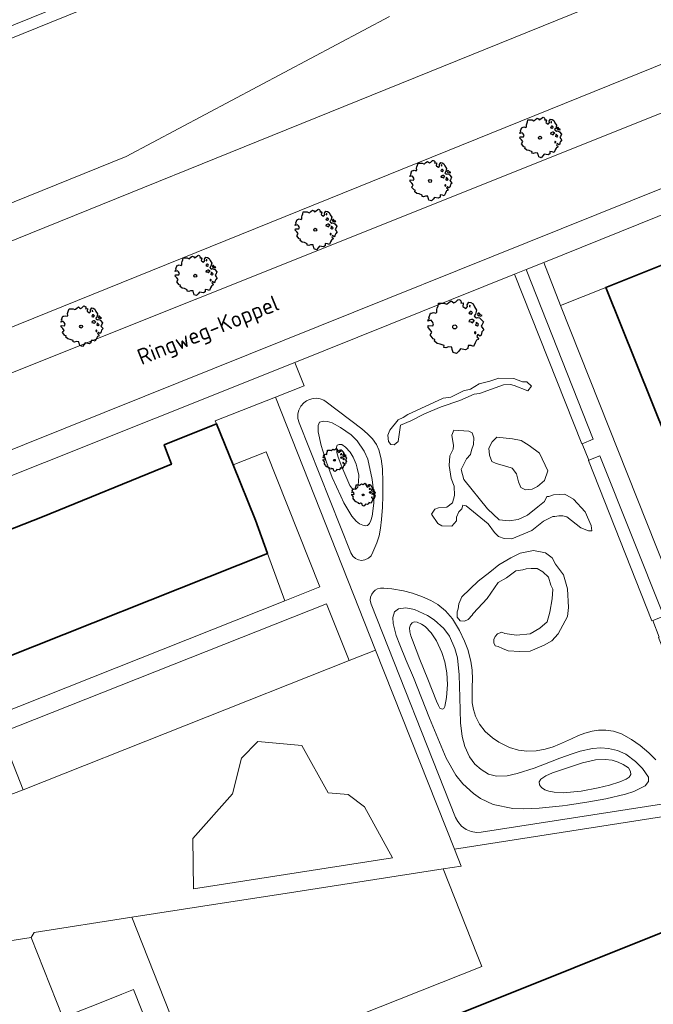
# Model space of a CAD drawing. Header units: metres. Extents: x 152391 to 157968, y 462336 to 467280.
# Tile 158 of 256: x 154942 to 154995, y 464208 to 464290. Entities that reach past the tile are written whole.
import ezdxf
from ezdxf.enums import TextEntityAlignment as Align

# ---------------------------------------------------------------- set-up
doc = ezdxf.new("R2010")
doc.units = ezdxf.units.M
doc.header["$LTSCALE"] = 0.75
doc.layers.get('0').update_dxf_attribs({"lineweight": 25})
for name, color, linetype, lineweight in [('B-GV-GR-BOOM-S', 252, 'Continuous', 25), ('B-WE-GR-BEPLANTING_CULTUUR_HEESTERS-GV', 251, 'Continuous', 18), ('B-WE-GR-BEPLANTING_CULTUUR_VASTE PLANTENVAK-GV', 251, 'Continuous', 18), ('B-WE-GR-GROENVOORZIENING-GV', 251, 'Continuous', 18), ('B-WE-GR-HAAG-GV', 251, 'Continuous', 13), ('B-WE-OG-BEBOUWING-GV', 6, 'Continuous', 35), ('B-WE-OG-TERREIN_CULTUURSCHEIDING-GV', 251, 'Continuous', 18), ('B-WE-OG-TERREIN_ONBEGROEID-GV', 251, 'Continuous', 18), ('B-WE-OG-TOPOGRAFIE-T18', 1, 'Continuous', 18), ('B-WE-VH-VERHARDING_ASFALT-GV', 251, 'Continuous', 18), ('B-WE-VH-VERHARDING_BETONSTRAATSTEEN-GV', 251, 'Continuous', 18), ('B-WE-VH-VERHARDING_TEGEL-GV', 251, 'Continuous', 18)]:
    doc.layers.add(name, color=color, linetype=linetype, lineweight=lineweight)
doc.styles.add('NLCS-ISO-M750-T18', font='NLCS-ISO.ttf', dxfattribs={"height": 1.35})

# ---------------------------------------------------------------- blocks, each defined once
blk = doc.blocks.new('SGR-BOOM_0_10')
at = {"linetype": 'Continuous'}
for p, q in [((-0.591, 0.751), (-0.572, 0.843)), ((-0.572, 0.843), (-0.375, 0.843)), ((-0.375, 0.843), (-0.29, 0.806)), ((-0.264, 0.815), (-0.205, 0.871)), ((-0.205, 0.871), (-0.127, 0.926)), ((-0.127, 0.926), (-0.075, 0.889)), ((-0.075, 0.889), (-0.035, 0.852)), ((-0.035, 0.852), (0.037, 0.889)), ((0.037, 0.889), (0.115, 0.963)), ((0.115, 0.963), (0.148, 0.973)), ((0.148, 0.973), (0.187, 0.954)), ((0.187, 0.954), (0.22, 0.926)), ((0.226, 0.862), (0.213, 0.843)), ((0.213, 0.843), (0.298, 0.852)), ((0.22, 0.926), (0.226, 0.862)), ((0.305, 0.834), (0.285, 0.723)), ((0.298, 0.852), (0.305, 0.834)), ((0.442, 0.788), (0.501, 0.88)), ((0.501, 0.88), (0.573, 0.862)), ((0.573, 0.862), (0.652, 0.815)), ((-0.958, 0.206), (-0.932, 0.27)), ((-0.84, 0.233), (-0.958, 0.206)), ((-0.945, -0.016), (-0.938, 0.049)), ((-0.938, 0.049), (-0.781, 0.039)), ((-0.932, 0.27), (-0.899, 0.298)), ((-0.918, 0.326), (-0.86, 0.492)), ((-0.899, 0.298), (-0.918, 0.326)), ((-0.86, 0.492), (-0.82, 0.483)), ((-0.801, 0.187), (-0.84, 0.233)), ((-0.82, 0.483), (-0.755, 0.511)), ((-0.748, 0.104), (-0.801, 0.187)), ((-0.781, 0.039), (-0.748, 0.104)), ((-0.755, 0.511), (-0.663, 0.483)), ((-0.663, 0.483), (-0.631, 0.52)), ((-0.637, 0.612), (-0.624, 0.668)), ((-0.631, 0.52), (-0.637, 0.612)), ((-0.624, 0.668), (-0.591, 0.751)), ((-0.29, 0.806), (-0.264, 0.815)), ((0.285, 0.723), (0.318, 0.695)), ((0.318, 0.695), (0.39, 0.649)), ((0.39, 0.649), (0.423, 0.677)), ((0.423, 0.677), (0.449, 0.723)), ((0.449, 0.723), (0.442, 0.788)), ((0.527, 0.511), (0.501, 0.492)), ((0.501, 0.492), (0.521, 0.464)), ((0.521, 0.233), (0.501, 0.187)), ((0.501, 0.187), (0.58, 0.178)), ((0.547, 0.769), (0.521, 0.751)), ((0.521, 0.751), (0.534, 0.705)), ((0.521, 0.464), (0.553, 0.474)), ((0.593, 0.261), (0.521, 0.233)), ((0.547, 0.547), (0.527, 0.511)), ((0.534, 0.705), (0.54, 0.695)), ((0.54, 0.714), (0.547, 0.769)), ((0.58, 0.547), (0.547, 0.547)), ((0.553, 0.474), (0.58, 0.437)), ((0.606, 0.529), (0.58, 0.547)), ((0.58, 0.437), (0.606, 0.474)), ((0.58, 0.178), (0.625, 0.141)), ((0.625, 0.261), (0.593, 0.261)), ((0.632, 0.492), (0.606, 0.529)), ((0.606, 0.474), (0.632, 0.492)), ((0.684, 0.224), (0.625, 0.261)), ((0.625, 0.141), (0.678, 0.206)), ((0.652, 0.815), (0.704, 0.714)), ((0.678, 0.206), (0.697, 0.233)), ((0.743, 0.446), (0.691, 0.39)), ((0.691, 0.39), (0.717, 0.353)), ((0.704, 0.714), (0.776, 0.594)), ((0.717, 0.353), (0.776, 0.316)), ((0.756, 0.104), (0.737, 0.058)), ((0.806, 0.027), (0.737, 0.058)), ((0.776, 0.594), (0.743, 0.446)), ((0.763, 0.169), (0.756, 0.132)), ((0.756, 0.132), (0.756, 0.104)), ((0.802, 0.132), (0.763, 0.169)), ((0.776, 0.316), (0.809, 0.335)), ((0.828, 0.113), (0.802, 0.132)), ((0.806, 0.027), (0.848, 0.076)), ((0.828, 0.483), (0.809, 0.455)), ((0.809, 0.455), (0.822, 0.418)), ((0.809, 0.335), (0.881, 0.316)), ((0.822, 0.418), (0.861, 0.39)), ((0.867, 0.483), (0.828, 0.483)), ((0.848, 0.076), (0.828, 0.113)), ((0.861, 0.409), (0.92, 0.381)), ((0.861, 0.39), (0.867, 0.409)), ((0.913, 0.427), (0.867, 0.483)), ((0.881, 0.316), (0.92, 0.289)), ((0.972, 0.4), (0.913, 0.427)), ((0.92, 0.381), (0.972, 0.4)), ((0.92, 0.289), (1.018, 0.178)), ((0.966, 0.058), (0.939, 0.021)), ((0.939, 0.021), (0.992, -0.053)), ((1.018, 0.178), (0.966, 0.058)), ((-0.866, -0.099), (-0.945, -0.016)), ((-0.873, -0.284), (-0.84, -0.238)), ((-0.761, -0.423), (-0.873, -0.284)), ((-0.807, -0.182), (-0.866, -0.099)), ((-0.84, -0.238), (-0.807, -0.182)), ((-0.703, -0.441), (-0.761, -0.423)), ((-0.716, -0.506), (-0.703, -0.441)), ((-0.624, -0.589), (-0.716, -0.506)), ((-0.513, -0.608), (-0.624, -0.589)), ((-0.375, -0.663), (-0.513, -0.608)), ((-0.382, -0.728), (-0.375, -0.663)), ((-0.31, -0.746), (-0.382, -0.728)), ((-0.225, -0.709), (-0.31, -0.746)), ((-0.107, -0.718), (-0.225, -0.709)), ((-0.088, -0.802), (-0.107, -0.718)), ((-0.075, -0.839), (-0.088, -0.802)), ((0.2, -0.774), (0.141, -0.857)), ((0.383, -0.811), (0.2, -0.774)), ((0.468, -0.765), (0.383, -0.811)), ((0.475, -0.654), (0.468, -0.765)), ((0.58, -0.663), (0.475, -0.654)), ((0.665, -0.7), (0.58, -0.663)), ((0.724, -0.571), (0.665, -0.7)), ((0.724, -0.164), (0.697, -0.201)), ((0.697, -0.201), (0.704, -0.238)), ((0.71, -0.238), (0.75, -0.229)), ((0.75, -0.192), (0.724, -0.164)), ((0.763, -0.497), (0.724, -0.571)), ((0.75, -0.229), (0.75, -0.192)), ((0.769, -0.469), (0.763, -0.497)), ((0.835, -0.45), (0.769, -0.469)), ((0.822, -0.266), (0.782, -0.33)), ((0.782, -0.33), (0.802, -0.358)), ((0.802, -0.358), (0.841, -0.395)), ((0.887, -0.33), (0.822, -0.266)), ((0.841, -0.395), (0.835, -0.45)), ((0.933, -0.293), (0.887, -0.33)), ((0.946, -0.238), (0.933, -0.293)), ((0.966, -0.173), (0.946, -0.238)), ((1.038, -0.099), (0.966, -0.173)), ((0.992, -0.053), (1.038, -0.099)), ((-0.055, -0.903), (-0.075, -0.839)), ((0.063, -0.94), (-0.055, -0.903)), ((0.141, -0.857), (0.063, -0.94))]:
    blk.add_line(p, q, dxfattribs=at)
blk.add_circle((0, 0), 0.0711, dxfattribs=at)
blk = doc.blocks.new('SGR-BOOM_21_30')
at = {"linetype": 'Continuous'}
for p, q in [((0.065, 1.581), (0.205, 1.712)), ((0.205, 1.712), (0.263, 1.729)), ((0.263, 1.729), (0.333, 1.696)), ((0.333, 1.696), (0.391, 1.647)), ((-1.633, 0.579), (-1.528, 0.875)), ((-1.528, 0.875), (-1.458, 0.858)), ((-1.458, 0.858), (-1.342, 0.908)), ((-1.342, 0.908), (-1.179, 0.858)), ((-1.179, 0.858), (-1.121, 0.924)), ((-1.133, 1.088), (-1.109, 1.187)), ((-1.121, 0.924), (-1.133, 1.088)), ((-1.109, 1.187), (-1.051, 1.335)), ((-1.051, 1.335), (-1.016, 1.499)), ((-1.016, 1.499), (-0.668, 1.499)), ((-0.668, 1.499), (-0.516, 1.433)), ((-0.516, 1.433), (-0.47, 1.45)), ((-0.47, 1.45), (-0.365, 1.548)), ((-0.365, 1.548), (-0.226, 1.647)), ((-0.226, 1.647), (-0.133, 1.581)), ((-0.133, 1.581), (-0.063, 1.515)), ((-0.063, 1.515), (0.065, 1.581)), ((0.402, 1.532), (0.379, 1.499)), ((0.379, 1.499), (0.53, 1.515)), ((0.391, 1.647), (0.402, 1.532)), ((0.542, 1.483), (0.507, 1.285)), ((0.507, 1.285), (0.565, 1.236)), ((0.53, 1.515), (0.542, 1.483)), ((0.565, 1.236), (0.693, 1.154)), ((0.693, 1.154), (0.751, 1.203)), ((0.751, 1.203), (0.798, 1.285)), ((0.786, 1.4), (0.891, 1.565)), ((0.798, 1.285), (0.786, 1.4)), ((0.891, 1.565), (1.019, 1.532)), ((0.937, 0.908), (0.891, 0.875)), ((0.891, 0.875), (0.926, 0.825)), ((0.972, 1.368), (0.926, 1.335)), ((0.926, 1.335), (0.949, 1.253)), ((0.926, 0.825), (0.984, 0.842)), ((0.972, 0.973), (0.937, 0.908)), ((0.949, 1.253), (0.961, 1.236)), ((0.961, 1.269), (0.972, 1.368)), ((1.03, 0.973), (0.972, 0.973)), ((0.984, 0.842), (1.03, 0.776)), ((1.019, 1.532), (1.158, 1.45)), ((1.077, 0.94), (1.03, 0.973)), ((1.03, 0.776), (1.077, 0.842)), ((1.124, 0.875), (1.077, 0.94)), ((1.077, 0.842), (1.124, 0.875)), ((1.158, 1.45), (1.251, 1.269)), ((1.251, 1.269), (1.379, 1.055)), ((1.379, 1.055), (1.321, 0.793)), ((1.472, 0.858), (1.438, 0.809)), ((1.542, 0.858), (1.472, 0.858)), ((1.624, 0.76), (1.542, 0.858)), ((-1.703, 0.365), (-1.656, 0.48)), ((-1.493, 0.415), (-1.703, 0.365)), ((-1.679, -0.029), (-1.668, 0.086)), ((-1.668, 0.086), (-1.389, 0.07)), ((-1.656, 0.48), (-1.598, 0.53)), ((-1.598, 0.53), (-1.633, 0.579)), ((-1.423, 0.333), (-1.493, 0.415)), ((-1.33, 0.185), (-1.423, 0.333)), ((-1.389, 0.07), (-1.33, 0.185)), ((0.926, 0.415), (0.891, 0.333)), ((0.891, 0.333), (1.03, 0.316)), ((1.054, 0.464), (0.926, 0.415)), ((1.03, 0.316), (1.112, 0.251)), ((1.112, 0.464), (1.054, 0.464)), ((1.217, 0.398), (1.112, 0.464)), ((1.112, 0.251), (1.205, 0.365)), ((1.205, 0.365), (1.24, 0.415)), ((1.321, 0.793), (1.228, 0.694)), ((1.228, 0.694), (1.275, 0.628)), ((1.275, 0.628), (1.379, 0.563)), ((1.344, 0.185), (1.31, 0.103)), ((1.434, 0.049), (1.31, 0.103)), ((1.356, 0.3), (1.344, 0.234)), ((1.344, 0.234), (1.344, 0.185)), ((1.426, 0.234), (1.356, 0.3)), ((1.379, 0.563), (1.438, 0.595)), ((1.472, 0.201), (1.426, 0.234)), ((1.434, 0.049), (1.507, 0.136)), ((1.438, 0.809), (1.461, 0.743)), ((1.438, 0.595), (1.565, 0.563)), ((1.461, 0.743), (1.531, 0.694)), ((1.507, 0.136), (1.472, 0.201)), ((1.531, 0.727), (1.635, 0.678)), ((1.531, 0.694), (1.542, 0.727)), ((1.565, 0.563), (1.635, 0.513)), ((1.728, 0.71), (1.624, 0.76)), ((1.635, 0.678), (1.728, 0.71)), ((1.635, 0.513), (1.81, 0.316)), ((1.717, 0.103), (1.67, 0.037)), ((1.67, 0.037), (1.763, -0.094)), ((1.81, 0.316), (1.717, 0.103)), ((-1.54, -0.177), (-1.679, -0.029)), ((-1.551, -0.505), (-1.493, -0.423)), ((-1.354, -0.752), (-1.551, -0.505)), ((-1.435, -0.324), (-1.54, -0.177)), ((-1.493, -0.423), (-1.435, -0.324)), ((-1.249, -0.784), (-1.354, -0.752)), ((-1.272, -0.899), (-1.249, -0.784)), ((1.286, -0.292), (1.24, -0.357)), ((1.24, -0.357), (1.251, -0.423)), ((1.263, -0.423), (1.333, -0.407)), ((1.333, -0.341), (1.286, -0.292)), ((1.333, -0.407), (1.333, -0.341)), ((1.484, -0.801), (1.368, -0.834)), ((1.461, -0.472), (1.391, -0.587)), ((1.391, -0.587), (1.426, -0.637)), ((1.426, -0.637), (1.496, -0.702)), ((1.577, -0.587), (1.461, -0.472)), ((1.496, -0.702), (1.484, -0.801)), ((1.658, -0.522), (1.577, -0.587)), ((1.682, -0.423), (1.658, -0.522)), ((1.717, -0.308), (1.682, -0.423)), ((1.845, -0.177), (1.717, -0.308)), ((1.763, -0.094), (1.845, -0.177)), ((-1.109, -1.047), (-1.272, -0.899)), ((-0.912, -1.08), (-1.109, -1.047)), ((-0.668, -1.179), (-0.912, -1.08)), ((-0.679, -1.294), (-0.668, -1.179)), ((-0.551, -1.326), (-0.679, -1.294)), ((-0.4, -1.261), (-0.551, -1.326)), ((-0.191, -1.277), (-0.4, -1.261)), ((-0.156, -1.425), (-0.191, -1.277)), ((-0.133, -1.491), (-0.156, -1.425)), ((-0.098, -1.606), (-0.133, -1.491)), ((0.112, -1.671), (-0.098, -1.606)), ((0.251, -1.524), (0.112, -1.671)), ((0.356, -1.376), (0.251, -1.524)), ((0.682, -1.441), (0.356, -1.376)), ((0.833, -1.359), (0.682, -1.441)), ((0.844, -1.162), (0.833, -1.359)), ((1.03, -1.179), (0.844, -1.162)), ((1.182, -1.244), (1.03, -1.179)), ((1.286, -1.014), (1.182, -1.244)), ((1.356, -0.883), (1.286, -1.014)), ((1.368, -0.834), (1.356, -0.883))]:
    blk.add_line(p, q, dxfattribs=at)
blk.add_circle((0, 0), 0.126, dxfattribs=at)
blk = doc.blocks.new('SGR-BOOM_31_50')
at = {"linetype": 'Continuous'}
for p, q in [((-1.479, 1.582), (-1.402, 1.78)), ((-1.402, 1.78), (-1.355, 1.999)), ((-1.355, 1.999), (-0.89, 1.999)), ((-0.89, 1.999), (-0.688, 1.911)), ((-0.688, 1.911), (-0.626, 1.933)), ((-0.626, 1.933), (-0.487, 2.064)), ((-0.487, 2.064), (-0.301, 2.196)), ((-0.301, 2.196), (-0.177, 2.108)), ((-0.177, 2.108), (-0.084, 2.02)), ((-0.084, 2.02), (0.087, 2.108)), ((0.087, 2.108), (0.273, 2.283)), ((0.273, 2.283), (0.351, 2.305)), ((0.351, 2.305), (0.444, 2.261)), ((0.444, 2.261), (0.521, 2.196)), ((0.537, 2.042), (0.506, 1.999)), ((0.506, 1.999), (0.707, 2.02)), ((0.521, 2.196), (0.537, 2.042)), ((0.723, 1.977), (0.676, 1.714)), ((0.676, 1.714), (0.754, 1.648)), ((0.707, 2.02), (0.723, 1.977)), ((1.002, 1.604), (1.064, 1.714)), ((1.048, 1.867), (1.188, 2.086)), ((1.064, 1.714), (1.048, 1.867)), ((1.188, 2.086), (1.358, 2.042)), ((1.296, 1.823), (1.234, 1.78)), ((1.234, 1.78), (1.265, 1.67)), ((1.265, 1.67), (1.281, 1.648)), ((1.281, 1.692), (1.296, 1.823)), ((1.358, 2.042), (1.545, 1.933)), ((1.545, 1.933), (1.669, 1.692)), ((1.669, 1.692), (1.839, 1.407)), ((-2.177, 0.772), (-2.038, 1.166)), ((-2.038, 1.166), (-1.944, 1.144)), ((-1.944, 1.144), (-1.789, 1.21)), ((-1.789, 1.21), (-1.572, 1.144)), ((-1.572, 1.144), (-1.495, 1.232)), ((-1.51, 1.451), (-1.479, 1.582)), ((-1.495, 1.232), (-1.51, 1.451)), ((0.754, 1.648), (0.924, 1.539)), ((0.924, 1.539), (1.002, 1.604)), ((1.25, 1.21), (1.188, 1.166)), ((1.188, 1.166), (1.234, 1.101)), ((1.234, 1.101), (1.312, 1.122)), ((1.296, 1.298), (1.25, 1.21)), ((1.374, 1.298), (1.296, 1.298)), ((1.312, 1.122), (1.374, 1.035)), ((1.436, 1.254), (1.374, 1.298)), ((1.374, 1.035), (1.436, 1.122)), ((1.498, 1.166), (1.436, 1.254)), ((1.436, 1.122), (1.498, 1.166)), ((1.762, 1.057), (1.638, 0.925)), ((1.638, 0.925), (1.7, 0.838)), ((1.7, 0.838), (1.839, 0.75)), ((1.839, 1.407), (1.762, 1.057)), ((1.963, 1.144), (1.917, 1.079)), ((1.917, 1.079), (1.948, 0.991)), ((1.948, 0.991), (2.041, 0.925)), ((2.056, 1.144), (1.963, 1.144)), ((2.041, 0.969), (2.18, 0.903)), ((2.041, 0.925), (2.056, 0.969)), ((2.165, 1.013), (2.056, 1.144)), ((2.304, 0.947), (2.165, 1.013)), ((2.18, 0.903), (2.304, 0.947)), ((-2.27, 0.487), (-2.208, 0.641)), ((-1.991, 0.553), (-2.27, 0.487)), ((-2.239, -0.038), (-2.224, 0.115)), ((-2.224, 0.115), (-1.851, 0.093)), ((-2.208, 0.641), (-2.131, 0.706)), ((-2.131, 0.706), (-2.177, 0.772)), ((-1.898, 0.444), (-1.991, 0.553)), ((-1.774, 0.246), (-1.898, 0.444)), ((-1.851, 0.093), (-1.774, 0.246)), ((1.234, 0.553), (1.188, 0.444)), ((1.188, 0.444), (1.374, 0.422)), ((1.405, 0.619), (1.234, 0.553)), ((1.374, 0.422), (1.483, 0.334)), ((1.483, 0.619), (1.405, 0.619)), ((1.622, 0.531), (1.483, 0.619)), ((1.483, 0.334), (1.607, 0.487)), ((1.607, 0.487), (1.653, 0.553)), ((1.793, 0.246), (1.746, 0.137)), ((1.911, 0.065), (1.746, 0.137)), ((1.808, 0.4), (1.793, 0.312)), ((1.793, 0.312), (1.793, 0.246)), ((1.901, 0.312), (1.808, 0.4)), ((1.839, 0.75), (1.917, 0.794)), ((1.963, 0.268), (1.901, 0.312)), ((1.911, 0.065), (2.01, 0.181)), ((1.917, 0.794), (2.087, 0.75)), ((2.01, 0.181), (1.963, 0.268)), ((2.087, 0.75), (2.18, 0.684)), ((2.18, 0.684), (2.413, 0.422)), ((2.289, 0.137), (2.227, 0.049)), ((2.227, 0.049), (2.351, -0.126)), ((2.413, 0.422), (2.289, 0.137)), ((-2.053, -0.235), (-2.239, -0.038)), ((-2.069, -0.673), (-1.991, -0.564)), ((-1.805, -1.002), (-2.069, -0.673)), ((-1.913, -0.433), (-2.053, -0.235)), ((-1.991, -0.564), (-1.913, -0.433)), ((1.715, -0.389), (1.653, -0.476)), ((1.653, -0.476), (1.669, -0.564)), ((1.684, -0.564), (1.777, -0.542)), ((1.777, -0.454), (1.715, -0.389)), ((1.777, -0.542), (1.777, -0.454)), ((1.948, -0.63), (1.855, -0.783)), ((1.855, -0.783), (1.901, -0.849)), ((2.103, -0.783), (1.948, -0.63)), ((2.211, -0.695), (2.103, -0.783)), ((2.242, -0.564), (2.211, -0.695)), ((2.289, -0.411), (2.242, -0.564)), ((2.459, -0.235), (2.289, -0.411)), ((2.351, -0.126), (2.459, -0.235)), ((-1.665, -1.046), (-1.805, -1.002)), ((-1.696, -1.199), (-1.665, -1.046)), ((-1.479, -1.396), (-1.696, -1.199)), ((-1.216, -1.44), (-1.479, -1.396)), ((-0.89, -1.571), (-1.216, -1.44)), ((-0.906, -1.725), (-0.89, -1.571)), ((1.126, -1.55), (1.11, -1.812)), ((1.374, -1.571), (1.126, -1.55)), ((1.576, -1.659), (1.374, -1.571)), ((1.715, -1.352), (1.576, -1.659)), ((1.808, -1.177), (1.715, -1.352)), ((1.824, -1.112), (1.808, -1.177)), ((1.979, -1.068), (1.824, -1.112)), ((1.901, -0.849), (1.994, -0.936)), ((1.994, -0.936), (1.979, -1.068)), ((-0.735, -1.769), (-0.906, -1.725)), ((-0.533, -1.681), (-0.735, -1.769)), ((-0.254, -1.703), (-0.533, -1.681)), ((-0.208, -1.9), (-0.254, -1.703)), ((-0.177, -1.988), (-0.208, -1.9)), ((-0.13, -2.141), (-0.177, -1.988)), ((0.149, -2.229), (-0.13, -2.141)), ((0.335, -2.031), (0.149, -2.229)), ((0.475, -1.834), (0.335, -2.031)), ((0.909, -1.922), (0.475, -1.834)), ((1.11, -1.812), (0.909, -1.922))]:
    blk.add_line(p, q, dxfattribs=at)
blk.add_circle((0, 0), 0.169, dxfattribs=at)

msp = doc.modelspace()

# ---------------------------------------------------------------- linework, layer by layer
at = {"layer": 'B-WE-GR-BEPLANTING_CULTUUR_HEESTERS-GV'}
for points in [[(154990.998, 464267.806), (154998.421, 464270.777), (154996.974, 464274.411), (154985.781, 464269.899), (154987.207, 464266.303)], [(154959.677, 464252.905), (154961.568, 464248.272), (154962.569, 464245.463), (154964.018, 464241.475), (154966.972, 464242.647), (154962.462, 464254.011)], [(154967.528, 464241.244), (154940.136, 464230.394), (154942.031, 464225.61), (154969.423, 464236.461)]]:
    msp.add_lwpolyline(points, close=True, dxfattribs=at)
at = {"layer": 'B-WE-GR-BEPLANTING_CULTUUR_VASTE PLANTENVAK-GV'}
for points in [[(154981.123, 464247.946), (154981.641, 464247.227), (154981.985, 464246.883), (154982.445, 464246.71), (154983.106, 464246.681), (154984.772, 464247.4), (154985.778, 464248.176), (154986.554, 464248.578), (154986.726, 464248.578), (154987.042, 464248.635), (154987.387, 464248.635), (154987.732, 464248.549), (154988.91, 464247.63), (154989.542, 464247.371), (154989.829, 464247.371), (154989.772, 464247.802), (154989.255, 464248.951), (154988.278, 464250.014), (154987.559, 464250.445), (154986.611, 464250.388), (154986.209, 464250.244), (154986.037, 464250.244), (154985.835, 464249.842), (154985.289, 464249.382), (154984.428, 464248.693), (154983.623, 464248.319), (154982.876, 464248.204), (154982.043, 464248.29), (154981.066, 464249.21), (154979.055, 464251.681), (154978.853, 464252.514), (154979.284, 464253.405), (154979.629, 464253.778), (154979.715, 464254.152), (154979.888, 464254.612), (154979.917, 464255.186), (154979.773, 464255.588), (154979.486, 464255.732), (154978.221, 464255.818), (154978.049, 464255.416), (154978.193, 464254.525), (154978.164, 464254.238), (154977.877, 464253.663), (154977.848, 464252.859), (154977.992, 464251.767), (154978.25, 464251.106), (154978.279, 464250.33), (154978.106, 464249.727), (154977.647, 464249.354), (154976.928, 464249.296), (154976.641, 464249.181), (154976.354, 464248.779), (154976.871, 464247.974), (154977.216, 464247.773), (154978.049, 464247.745), (154978.451, 464248.204), (154978.451, 464248.52), (154978.652, 464248.951), (154978.911, 464249.21), (154978.997, 464249.526), (154979.256, 464249.468)], [(154981.842, 464255.244), (154981.439, 464254.841), (154981.181, 464254.324), (154981.238, 464253.721), (154981.411, 464253.204), (154981.784, 464253.031), (154982.675, 464252.773), (154983.135, 464252.629), (154983.508, 464252.141), (154983.652, 464251.48), (154983.853, 464251.02), (154984.255, 464250.819), (154984.801, 464250.876), (154985.261, 464251.077), (154985.835, 464251.595), (154986.123, 464252.399), (154985.433, 464253.893), (154984.571, 464254.525), (154983.882, 464254.956), (154983.163, 464255.1)], [(154980.261, 464243.147), (154978.911, 464241.826), (154978.652, 464241.222), (154978.595, 464240.82), (154978.509, 464240.562), (154978.509, 464240.102), (154978.767, 464239.814), (154979.112, 464239.786), (154979.428, 464239.929), (154979.773, 464240.274), (154979.859, 464240.418), (154981.037, 464241.682), (154981.957, 464243.032), (154982.646, 464243.406), (154983.451, 464244.009), (154984.025, 464244.096), (154984.313, 464244.182), (154984.715, 464244.21), (154985.232, 464244.21), (154985.72, 464243.923), (154986.18, 464243.463), (154986.381, 464242.803), (154986.554, 464242.458), (154986.496, 464241.653), (154986.295, 464240.533), (154986.065, 464239.728), (154985.462, 464239.182), (154984.657, 464238.723), (154983.508, 464238.608), (154982.502, 464238.751), (154982.273, 464238.838), (154981.899, 464238.723), (154981.698, 464238.493), (154981.583, 464238.234), (154981.583, 464237.947), (154981.698, 464237.717), (154981.957, 464237.66), (154982.33, 464237.487), (154982.79, 464237.286), (154983.767, 464237.229), (154984.657, 464237.257), (154985.807, 464237.746), (154986.468, 464238.119), (154986.985, 464238.723), (154987.789, 464240.159), (154987.875, 464240.935), (154987.789, 464242.487), (154987.444, 464243.665), (154986.784, 464244.555), (154986.496, 464245.101), (154985.922, 464245.503), (154984.916, 464245.705), (154983.795, 464245.475), (154983.02, 464245.101), (154982.014, 464244.498), (154981.267, 464243.894)]]:
    msp.add_lwpolyline(points, close=True, dxfattribs=at)
at = {"layer": 'B-WE-GR-GROENVOORZIENING-GV'}
for points in [[(154989.022, 464254.686), (154989.951, 464255.056), (154984.301, 464269.319), (154983.336, 464268.931), (154988.985, 464254.671)], [(154990.503, 464253.662), (154989.573, 464253.291), (154989.537, 464253.277), (154994.877, 464239.796), (154994.949, 464239.825), (154995.878, 464240.196)]]:
    msp.add_lwpolyline(points, close=True, dxfattribs=at)
at = {"layer": 'B-WE-GR-HAAG-GV'}
for points in [[(154984.301, 464269.319), (154983.336, 464268.931), (154988.985, 464254.671), (154989.022, 464254.686), (154989.951, 464255.056)], [(154990.503, 464253.662), (154989.573, 464253.291), (154989.537, 464253.277), (154994.877, 464239.796), (154994.949, 464239.825), (154995.878, 464240.196)]]:
    msp.add_lwpolyline(points, close=True, dxfattribs=at)
at = {"layer": 'B-WE-OG-BEBOUWING-GV'}
for points in [[(154998.421, 464270.777), (154990.998, 464267.806), (155000, 464245.442)], [(154897.951, 464223.264), (154903.777, 464225.513), (154904.964, 464222.619), (154936.632, 464235.163), (154938.016, 464235.711), (154962.569, 464245.463), (154961.568, 464248.272), (154959.677, 464252.905), (154958.274, 464256.342), (154953.882, 464254.597), (154954.083, 464254.046), (154954.481, 464252.954), (154943.648, 464248.542), (154925.211, 464241.318), (154901.554, 464231.947), (154901.129, 464233.038), (154901.01, 464233.343), (154900.99, 464233.335), (154893.157, 464230.136)], [(155000, 464215.33), (154964.815, 464201.252), (154964.378, 464202.344), (154964.156, 464202.898), (154959.862, 464201.181), (154961.146, 464197.819), (154961.205, 464197.665), (154964.019, 464190.299), (155000, 464204.576)]]:
    msp.add_lwpolyline(points, dxfattribs=at)
at = {"layer": 'B-WE-OG-TERREIN_CULTUURSCHEIDING-GV'}
for points in [[(155169.735, 464374.17), (155172.653, 464375.082), (155172.928, 464379.972), (155175.473, 464386.063), (155175.786, 464390.067), (155175.229, 464389.874), (155175.105, 464386.993), (155172.56, 464380.902), (155172.285, 464376.012), (155164.448, 464373.521), (155156.003, 464370.75), (155144.992, 464367.019), (155137.215, 464364.303), (155122.153, 464358.926), (155108.684, 464353.902), (155095.004, 464348.548), (154979.8, 464302.118), (154973.642, 464300.045), (154947.694, 464292.506), (154872.432, 464262.075), (154872.8, 464261.145), (154875.148, 464262.114), (154903.354, 464273.511)], [(154903.354, 464273.511), (154948.062, 464291.576), (154949.015, 464291.886), (154974.01, 464299.115), (154978.273, 464300.509), (154980.168, 464301.188), (155000, 464309.181), (155002.23, 464310.08), (155099.695, 464349.361)], [(154872.432, 464262.075), (154947.694, 464292.506), (154973.642, 464300.045), (154979.8, 464302.118), (155095.004, 464348.548)], [(155097.077, 464324.351), (155085.911, 464319.843), (155084.02, 464319.201), (155058.155, 464311.654), (155055.867, 464310.895), (155009.467, 464292.137), (155000, 464288.31), (154911.789, 464252.648), (154881.027, 464240.211)], [(154896.59, 464240.632), (154905.122, 464246.226), (154905.843, 464246.579), (154913.073, 464249.466), (155000, 464284.183), (155005.612, 464286.424), (155007.569, 464287.206), (155008.285, 464287.43), (155010.639, 464287.726), (155013.89, 464288.94), (155016.064, 464289.468), (155027.917, 464294.138), (155028.148, 464294.657), (155028.613, 464294.838), (155029.121, 464294.602), (155041.786, 464299.593), (155042.02, 464300.127), (155042.5, 464300.309), (155043.004, 464300.076), (155055.68, 464305.091), (155055.908, 464305.579), (155056.381, 464305.774), (155056.892, 464305.554), (155069.55, 464310.545)], [(154996.048, 464224.461), (154980.536, 464222.054), (154980.123, 464222.033), (154979.677, 464222.108), (154979.258, 464222.281), (154978.885, 464222.549), (154978.556, 464222.934), (154978.37, 464223.293), (154971.272, 464241.191), (154971.216, 464241.389), (154971.202, 464241.543), (154971.23, 464241.796), (154971.329, 464242.049), (154971.464, 464242.235), (154971.611, 464242.367), (154971.807, 464242.479), (154972.055, 464242.549), (154972.342, 464242.55), (154973.018, 464242.484), (154973.996, 464242.313), (154974.752, 464242.12), (154975.602, 464241.829), (154976.284, 464241.521), (154976.88, 464241.168), (154977.533, 464240.642), (154978.111, 464239.958), (154978.701, 464238.991), (154979.13, 464238.1), (154979.398, 464237.392), (154979.66, 464236.407), (154979.771, 464235.652), (154979.804, 464234.896), (154979.782, 464234.253), (154979.755, 464233.473), (154979.782, 464232.916), (154979.876, 464232.363), (154980.056, 464231.797), (154980.396, 464231.128), (154980.874, 464230.507), (154981.464, 464229.969), (154981.999, 464229.602), (154982.906, 464229.16), (154983.652, 464228.949), (154984.374, 464228.85), (154985.146, 464228.878), (154985.899, 464229.024), (154986.567, 464229.228), (154987.096, 464229.43), (154987.623, 464229.658), (154988.129, 464229.893), (154988.702, 464230.157), (154989.23, 464230.366), (154989.849, 464230.539), (154990.401, 464230.619), (154990.997, 464230.624), (154991.652, 464230.525), (154992.309, 464230.297), (154993.174, 464229.825), (154993.883, 464229.328), (154994.608, 464228.722), (154995.216, 464228.121)], [(154995.216, 464228.121), (154994.608, 464228.722), (154993.883, 464229.328), (154993.174, 464229.825), (154992.309, 464230.297), (154991.652, 464230.525), (154990.997, 464230.624), (154990.401, 464230.619), (154989.849, 464230.539), (154989.23, 464230.366), (154988.702, 464230.157), (154988.129, 464229.893), (154987.623, 464229.658), (154987.096, 464229.43), (154986.567, 464229.228), (154985.899, 464229.024), (154985.146, 464228.878), (154984.374, 464228.85), (154983.652, 464228.949), (154982.906, 464229.16), (154981.999, 464229.602), (154981.464, 464229.969), (154980.874, 464230.507), (154980.396, 464231.128), (154980.056, 464231.797), (154979.876, 464232.363), (154979.782, 464232.916), (154979.755, 464233.473), (154979.782, 464234.253), (154979.804, 464234.896), (154979.771, 464235.652), (154979.66, 464236.407), (154979.398, 464237.392), (154979.13, 464238.1), (154978.701, 464238.991), (154978.111, 464239.958), (154977.533, 464240.642), (154976.88, 464241.168), (154976.284, 464241.521), (154975.602, 464241.829), (154974.752, 464242.12), (154973.996, 464242.313), (154973.018, 464242.484), (154972.342, 464242.55), (154972.055, 464242.549), (154971.807, 464242.479), (154971.611, 464242.367), (154971.464, 464242.235), (154971.329, 464242.049), (154971.23, 464241.796), (154971.202, 464241.543), (154971.216, 464241.389), (154971.272, 464241.191), (154978.37, 464223.293), (154978.556, 464222.934), (154978.885, 464222.549), (154979.258, 464222.281), (154979.677, 464222.108), (154980.123, 464222.033), (154980.536, 464222.054), (154996.048, 464224.461)]]:
    msp.add_lwpolyline(points, dxfattribs=at)
for points in [[(154971.656, 464237.347), (154978.285, 464220.632), (155001.067, 464224.168), (154995.428, 464238.403), (154995.499, 464238.432), (154994.949, 464239.825), (154994.877, 464239.796), (154989.537, 464253.277), (154989.573, 464253.291), (154989.022, 464254.686), (154988.985, 464254.671), (154983.336, 464268.931), (154964.871, 464261.509), (154965.646, 464259.555), (154963.229, 464258.596)], [(154973.538, 464256.68), (154972.848, 464255.818), (154972.676, 464255.416), (154972.734, 464254.87), (154972.935, 464254.612), (154973.222, 464254.583), (154973.538, 464254.87), (154973.739, 464256.249), (154974.601, 464256.594), (154975.75, 464257.197), (154977.158, 464257.772), (154978.739, 464258.318), (154979.945, 464258.835), (154980.376, 464258.893), (154982.388, 464259.64), (154982.991, 464259.668), (154983.307, 464259.582), (154984.456, 464259.122), (154984.744, 464259.525), (154984.37, 464259.898), (154983.997, 464259.898), (154983.278, 464260.157), (154982.014, 464260.186), (154981.267, 464259.927), (154980.348, 464259.726), (154979.629, 464259.266), (154979.026, 464259.122), (154977.963, 464258.605), (154977.331, 464258.519), (154974.371, 464257.14), (154973.969, 464256.881)], [(154973.538, 464256.68), (154973.969, 464256.881), (154974.371, 464257.14), (154977.331, 464258.519), (154977.963, 464258.605), (154979.026, 464259.122), (154979.629, 464259.266), (154980.348, 464259.726), (154981.267, 464259.927), (154982.014, 464260.186), (154983.278, 464260.157), (154983.997, 464259.898), (154984.37, 464259.898), (154984.744, 464259.525), (154984.456, 464259.122), (154983.307, 464259.582), (154982.991, 464259.668), (154982.388, 464259.64), (154980.376, 464258.893), (154979.945, 464258.835), (154978.739, 464258.318), (154977.158, 464257.772), (154975.75, 464257.197), (154974.601, 464256.594), (154973.739, 464256.249), (154973.538, 464254.87), (154973.222, 464254.583), (154972.935, 464254.612), (154972.734, 464254.87), (154972.676, 464255.416), (154972.848, 464255.818)], [(154965.227, 464256.433), (154969.556, 464245.517), (154969.726, 464245.235), (154969.957, 464245.037), (154970.205, 464244.926), (154970.47, 464244.886), (154970.739, 464244.918), (154971.044, 464245.056), (154971.278, 464245.275), (154971.428, 464245.562), (154971.747, 464246.351), (154971.939, 464246.952), (154972.067, 464247.586), (154972.148, 464248.316), (154972.222, 464249.359), (154972.262, 464250.305), (154972.271, 464251.452), (154972.22, 464252.577), (154972.117, 464253.405), (154971.92, 464254.159), (154971.713, 464254.618), (154971.387, 464255.095), (154970.972, 464255.529), (154970.493, 464255.937), (154967.505, 464258.212), (154967.296, 464258.343), (154966.986, 464258.46), (154966.715, 464258.504), (154966.401, 464258.492), (154966.085, 464258.411), (154965.854, 464258.301), (154965.619, 464258.13), (154965.357, 464257.827), (154965.201, 464257.499), (154965.125, 464257.197), (154965.127, 464256.808)], [(154965.227, 464256.433), (154965.127, 464256.808), (154965.125, 464257.197), (154965.201, 464257.499), (154965.357, 464257.827), (154965.619, 464258.13), (154965.854, 464258.301), (154966.085, 464258.411), (154966.401, 464258.492), (154966.715, 464258.504), (154966.986, 464258.46), (154967.296, 464258.343), (154967.505, 464258.212), (154970.493, 464255.937), (154970.972, 464255.529), (154971.387, 464255.095), (154971.713, 464254.618), (154971.92, 464254.159), (154972.117, 464253.405), (154972.22, 464252.577), (154972.271, 464251.452), (154972.262, 464250.305), (154972.222, 464249.359), (154972.148, 464248.316), (154972.067, 464247.586), (154971.939, 464246.952), (154971.747, 464246.351), (154971.428, 464245.562), (154971.278, 464245.275), (154971.044, 464245.056), (154970.739, 464244.918), (154970.47, 464244.886), (154970.205, 464244.926), (154969.957, 464245.037), (154969.726, 464245.235), (154969.556, 464245.517)], [(154967.221, 464254.082), (154967.525, 464253.141), (154968.002, 464251.835), (154968.721, 464250.283), (154968.991, 464249.731), (154969.661, 464248.586), (154970.004, 464248.183), (154970.295, 464247.942), (154970.571, 464247.833), (154970.802, 464247.78), (154970.974, 464247.807), (154971.129, 464247.973), (154971.263, 464248.239), (154971.369, 464248.588), (154971.505, 464249.702), (154971.495, 464250.478), (154971.375, 464251.667), (154970.992, 464253.4), (154970.683, 464254.066), (154970.111, 464254.926), (154969.608, 464255.436), (154968.694, 464256.058), (154968.013, 464256.43), (154967.621, 464256.555), (154967.273, 464256.591), (154966.949, 464256.49), (154966.829, 464256.204), (154966.828, 464255.672), (154967.086, 464254.53)], [(154967.221, 464254.082), (154967.086, 464254.53), (154966.828, 464255.672), (154966.829, 464256.204), (154966.949, 464256.49), (154967.273, 464256.591), (154967.621, 464256.555), (154968.013, 464256.43), (154968.694, 464256.058), (154969.608, 464255.436), (154970.111, 464254.926), (154970.683, 464254.066), (154970.992, 464253.4), (154971.375, 464251.667), (154971.495, 464250.478), (154971.505, 464249.702), (154971.369, 464248.588), (154971.263, 464248.239), (154971.129, 464247.973), (154970.974, 464247.807), (154970.802, 464247.78), (154970.571, 464247.833), (154970.295, 464247.942), (154970.004, 464248.183), (154969.661, 464248.586), (154968.991, 464249.731), (154968.721, 464250.283), (154968.002, 464251.835), (154967.525, 464253.141)], [(154979.486, 464255.732), (154979.773, 464255.588), (154979.917, 464255.186), (154979.888, 464254.612), (154979.715, 464254.152), (154979.629, 464253.778), (154979.284, 464253.405), (154978.853, 464252.514), (154979.055, 464251.681), (154981.066, 464249.21), (154982.043, 464248.29), (154982.876, 464248.204), (154983.623, 464248.319), (154984.428, 464248.693), (154985.289, 464249.382), (154985.835, 464249.842), (154986.037, 464250.244), (154986.209, 464250.244), (154986.611, 464250.388), (154987.559, 464250.445), (154988.278, 464250.014), (154989.255, 464248.951), (154989.772, 464247.802), (154989.829, 464247.371), (154989.542, 464247.371), (154988.91, 464247.63), (154987.732, 464248.549), (154987.387, 464248.635), (154987.042, 464248.635), (154986.726, 464248.578), (154986.554, 464248.578), (154985.778, 464248.176), (154984.772, 464247.4), (154983.106, 464246.681), (154982.445, 464246.71), (154981.985, 464246.883), (154981.641, 464247.227), (154981.123, 464247.946), (154979.256, 464249.468), (154978.997, 464249.526), (154978.911, 464249.21), (154978.652, 464248.951), (154978.451, 464248.52), (154978.451, 464248.204), (154978.049, 464247.745), (154977.216, 464247.773), (154976.871, 464247.974), (154976.354, 464248.779), (154976.641, 464249.181), (154976.928, 464249.296), (154977.647, 464249.354), (154978.106, 464249.727), (154978.279, 464250.33), (154978.25, 464251.106), (154977.992, 464251.767), (154977.848, 464252.859), (154977.877, 464253.663), (154978.164, 464254.238), (154978.193, 464254.525), (154978.049, 464255.416), (154978.221, 464255.818)], [(154981.842, 464255.244), (154983.163, 464255.1), (154983.882, 464254.956), (154984.571, 464254.525), (154985.433, 464253.893), (154986.123, 464252.399), (154985.835, 464251.595), (154985.261, 464251.077), (154984.801, 464250.876), (154984.255, 464250.819), (154983.853, 464251.02), (154983.652, 464251.48), (154983.508, 464252.141), (154983.135, 464252.629), (154982.675, 464252.773), (154981.784, 464253.031), (154981.411, 464253.204), (154981.238, 464253.721), (154981.181, 464254.324), (154981.439, 464254.841)], [(154968.81, 464252.744), (154968.494, 464253.566), (154968.383, 464253.958), (154968.352, 464254.402), (154968.428, 464254.567), (154968.589, 464254.615), (154968.82, 464254.606), (154969.134, 464254.403), (154969.518, 464253.963), (154969.757, 464253.563), (154970.013, 464252.965), (154970.114, 464252.636), (154970.229, 464252.056), (154970.221, 464251.486), (154970.148, 464251.033), (154970.002, 464250.869), (154969.832, 464250.845), (154969.662, 464250.948), (154969.492, 464251.187)], [(154968.81, 464252.744), (154969.492, 464251.187), (154969.662, 464250.948), (154969.832, 464250.845), (154970.002, 464250.869), (154970.148, 464251.033), (154970.221, 464251.486), (154970.229, 464252.056), (154970.114, 464252.636), (154970.013, 464252.965), (154969.757, 464253.563), (154969.518, 464253.963), (154969.134, 464254.403), (154968.82, 464254.606), (154968.589, 464254.615), (154968.428, 464254.567), (154968.352, 464254.402), (154968.383, 464253.958), (154968.494, 464253.566)], [(154980.261, 464243.147), (154981.267, 464243.894), (154982.014, 464244.498), (154983.02, 464245.101), (154983.795, 464245.475), (154984.916, 464245.705), (154985.922, 464245.503), (154986.496, 464245.101), (154986.784, 464244.555), (154987.444, 464243.665), (154987.789, 464242.487), (154987.875, 464240.935), (154987.789, 464240.159), (154986.985, 464238.723), (154986.468, 464238.119), (154985.807, 464237.746), (154984.657, 464237.257), (154983.767, 464237.229), (154982.79, 464237.286), (154982.33, 464237.487), (154981.957, 464237.66), (154981.698, 464237.717), (154981.583, 464237.947), (154981.583, 464238.234), (154981.698, 464238.493), (154981.899, 464238.723), (154982.273, 464238.838), (154982.502, 464238.751), (154983.508, 464238.608), (154984.657, 464238.723), (154985.462, 464239.182), (154986.065, 464239.728), (154986.295, 464240.533), (154986.496, 464241.653), (154986.554, 464242.458), (154986.381, 464242.803), (154986.18, 464243.463), (154985.72, 464243.923), (154985.232, 464244.21), (154984.715, 464244.21), (154984.313, 464244.182), (154984.025, 464244.096), (154983.451, 464244.009), (154982.646, 464243.406), (154981.957, 464243.032), (154981.037, 464241.682), (154979.859, 464240.418), (154979.773, 464240.274), (154979.428, 464239.929), (154979.112, 464239.786), (154978.767, 464239.814), (154978.509, 464240.102), (154978.509, 464240.562), (154978.595, 464240.82), (154978.652, 464241.222), (154978.911, 464241.826)], [(154987.771, 464224.318), (154987.374, 464224.264), (154985.4, 464224.055), (154984.047, 464224.002), (154983.173, 464224.039), (154981.535, 464224.38), (154980.479, 464224.878), (154979.881, 464225.282), (154978.979, 464226.106), (154978.403, 464226.84), (154977.58, 464228.277), (154976.169, 464231.619), (154974.826, 464235.034), (154974.233, 464236.46), (154973.682, 464237.785), (154973.386, 464238.582), (154973.132, 464239.585), (154973.111, 464240.08), (154973.25, 464240.559), (154973.582, 464240.818), (154974.19, 464240.9), (154974.908, 464240.751), (154976.015, 464240.255), (154976.578, 464239.885), (154977.382, 464239.155), (154977.863, 464238.502), (154978.324, 464237.485), (154978.524, 464236.7), (154978.683, 464235.276), (154978.723, 464233.36), (154978.79, 464231.242), (154978.94, 464230.084), (154979.161, 464229.239), (154979.549, 464228.379), (154979.983, 464227.767), (154980.525, 464227.301), (154981.147, 464226.917), (154981.822, 464226.765), (154982.713, 464226.794), (154983.56, 464226.969), (154984.992, 464227.429), (154986.343, 464227.951), (154987.15, 464228.268), (154988.164, 464228.638), (154988.858, 464228.853), (154989.892, 464229.073), (154990.597, 464229.125), (154991.238, 464229.08), (154991.992, 464228.919), (154992.687, 464228.602), (154993.497, 464227.99), (154994.078, 464227.396), (154994.579, 464226.664), (154994.593, 464226.294), (154994.312, 464225.932), (154993.37, 464225.455), (154992.662, 464225.229), (154991.004, 464224.846), (154989.569, 464224.591)], [(154987.771, 464224.318), (154989.569, 464224.591), (154991.004, 464224.846), (154992.662, 464225.229), (154993.37, 464225.455), (154994.312, 464225.932), (154994.593, 464226.294), (154994.579, 464226.664), (154994.078, 464227.396), (154993.497, 464227.99), (154992.687, 464228.602), (154991.992, 464228.919), (154991.238, 464229.08), (154990.597, 464229.125), (154989.892, 464229.073), (154988.858, 464228.853), (154988.164, 464228.638), (154987.15, 464228.268), (154986.343, 464227.951), (154984.992, 464227.429), (154983.56, 464226.969), (154982.713, 464226.794), (154981.822, 464226.765), (154981.147, 464226.917), (154980.525, 464227.301), (154979.983, 464227.767), (154979.549, 464228.379), (154979.161, 464229.239), (154978.94, 464230.084), (154978.79, 464231.242), (154978.723, 464233.36), (154978.683, 464235.276), (154978.524, 464236.7), (154978.324, 464237.485), (154977.863, 464238.502), (154977.382, 464239.155), (154976.578, 464239.885), (154976.015, 464240.255), (154974.908, 464240.751), (154974.19, 464240.9), (154973.582, 464240.818), (154973.25, 464240.559), (154973.111, 464240.08), (154973.132, 464239.585), (154973.386, 464238.582), (154973.682, 464237.785), (154974.233, 464236.46), (154974.826, 464235.034), (154976.169, 464231.619), (154977.58, 464228.277), (154978.403, 464226.84), (154978.979, 464226.106), (154979.881, 464225.282), (154980.479, 464224.878), (154981.535, 464224.38), (154983.173, 464224.039), (154984.047, 464224.002), (154985.4, 464224.055), (154987.374, 464224.264)], [(154974.741, 464238.184), (154975.366, 464236.563), (154976.028, 464234.895), (154976.766, 464233.059), (154976.93, 464232.698), (154977.06, 464232.463), (154977.266, 464232.373), (154977.39, 464232.439), (154977.481, 464232.597), (154977.608, 464233.368), (154977.688, 464234.448), (154977.642, 464235.423), (154977.465, 464236.365), (154977.218, 464237.151), (154976.766, 464238.128), (154976.316, 464238.789), (154975.81, 464239.327), (154975.512, 464239.525), (154975.136, 464239.687), (154974.896, 464239.706), (154974.716, 464239.645), (154974.571, 464239.481), (154974.512, 464239.212), (154974.541, 464238.893), (154974.622, 464238.555)], [(154974.741, 464238.184), (154974.622, 464238.555), (154974.541, 464238.893), (154974.512, 464239.212), (154974.571, 464239.481), (154974.716, 464239.645), (154974.896, 464239.706), (154975.136, 464239.687), (154975.512, 464239.525), (154975.81, 464239.327), (154976.316, 464238.789), (154976.766, 464238.128), (154977.218, 464237.151), (154977.465, 464236.365), (154977.642, 464235.423), (154977.688, 464234.448), (154977.608, 464233.368), (154977.481, 464232.597), (154977.39, 464232.439), (154977.266, 464232.373), (154977.06, 464232.463), (154976.93, 464232.698), (154976.766, 464233.059), (154976.028, 464234.895), (154975.366, 464236.563)], [(154990.357, 464225.763), (154991.311, 464225.999), (154992.18, 464226.271), (154992.719, 464226.503), (154992.979, 464226.668), (154993.098, 464226.899), (154993.078, 464227.149), (154992.896, 464227.449), (154992.456, 464227.74), (154992.041, 464227.932), (154991.53, 464228.09), (154990.956, 464228.164), (154990.139, 464228.122), (154989.032, 464227.867), (154987.186, 464227.252), (154986.517, 464227.021), (154985.948, 464226.789), (154985.529, 464226.487), (154985.408, 464226.276), (154985.424, 464226.014), (154985.587, 464225.799), (154985.88, 464225.612), (154986.212, 464225.495), (154986.669, 464225.4), (154987.425, 464225.356), (154988.943, 464225.495)], [(154990.357, 464225.763), (154988.943, 464225.495), (154987.425, 464225.356), (154986.669, 464225.4), (154986.212, 464225.495), (154985.88, 464225.612), (154985.587, 464225.799), (154985.424, 464226.014), (154985.408, 464226.276), (154985.529, 464226.487), (154985.948, 464226.789), (154986.517, 464227.021), (154987.186, 464227.252), (154989.032, 464227.867), (154990.139, 464228.122), (154990.956, 464228.164), (154991.53, 464228.09), (154992.041, 464227.932), (154992.456, 464227.74), (154992.896, 464227.449), (154993.078, 464227.149), (154993.098, 464226.899), (154992.979, 464226.668), (154992.719, 464226.503), (154992.18, 464226.271), (154991.311, 464225.999)]]:
    msp.add_lwpolyline(points, close=True, dxfattribs=at)
at = {"layer": 'B-WE-OG-TERREIN_ONBEGROEID-GV'}
msp.add_lwpolyline([(154956.35, 464217.288), (154973.072, 464219.883), (154970.719, 464224.168), (154969.337, 464225.212), (154967.666, 464225.357), (154965.454, 464229.32), (154961.763, 464229.676), (154960.38, 464228.274), (154959.63, 464225.279), (154956.284, 464221.521)], close=True, dxfattribs=at)
at = {"layer": 'B-WE-VH-VERHARDING_ASFALT-GV'}
msp.add_lwpolyline([(154881.027, 464240.211), (154911.789, 464252.648), (155000, 464288.31), (155009.467, 464292.137), (155055.867, 464310.895), (155053.329, 464317.172), (155006.937, 464298.4), (155000, 464295.594), (154909.27, 464258.88), (154878.59, 464246.469)], close=True, dxfattribs=at)
for points in [[(154980.6, 464294.202), (154978.273, 464300.509), (154974.01, 464299.115), (154949.015, 464291.886), (154948.062, 464291.576), (154903.354, 464273.511), (154875.148, 464262.114), (154872.8, 464261.145), (154877.468, 464249.222), (154908.159, 464261.627)], [(154908.159, 464261.627), (154950.674, 464278.813), (154972.812, 464290.576)]]:
    msp.add_lwpolyline(points, dxfattribs=at)
at = {"layer": 'B-WE-VH-VERHARDING_BETONSTRAATSTEEN-GV'}
for points in [[(154908.159, 464261.627), (154909.27, 464258.88), (155000, 464295.594), (155006.937, 464298.4), (155004.719, 464303.906), (155000, 464302.005), (154982.299, 464294.875)], [(154972.812, 464290.576), (154950.674, 464278.813), (154908.159, 464261.627)], [(155005.612, 464286.424), (155000, 464284.183), (154913.073, 464249.466), (154905.843, 464246.579), (154905.122, 464246.226), (154896.59, 464240.632), (154895.902, 464240.276), (154894.719, 464239.838), (154895.344, 464238.31), (154895.55, 464237.8), (154896.207, 464236.198), (154899.226, 464237.41), (154915.331, 464243.873)], [(154915.331, 464243.873), (154952.244, 464258.687), (154998.957, 464277.434), (155001.843, 464278.492)]]:
    msp.add_lwpolyline(points, dxfattribs=at)
at = {"layer": 'B-WE-VH-VERHARDING_TEGEL-GV'}
for points in [[(155002.552, 464276.7), (155001.843, 464278.492), (154998.957, 464277.434), (154952.244, 464258.687), (154915.331, 464243.873), (154899.226, 464237.41), (154896.207, 464236.198), (154883.961, 464231.321), (154883.955, 464231.319)], [(154881.662, 464220.593), (154883.421, 464221.298), (154886.017, 464222.338), (154884.6, 464226.6), (154885.7, 464229.6), (154899.95, 464235.6), (154916.07, 464242.049), (154953.01, 464256.773), (154964.871, 464261.509), (154983.336, 464268.931), (154984.301, 464269.319), (154985.781, 464269.899), (154996.974, 464274.411), (154998.421, 464270.777), (155000, 464271.409), (155001.69, 464272.086)], [(154996.878, 464241.915), (154987.207, 464266.303), (154985.781, 464269.899), (154984.301, 464269.319), (154989.951, 464255.056), (154989.022, 464254.686), (154989.573, 464253.291), (154990.503, 464253.662), (154995.878, 464240.196), (154994.949, 464239.825), (154995.499, 464238.432)], [(154940.636, 464225.058), (154942.031, 464225.61), (154940.136, 464230.394), (154967.528, 464241.244), (154969.423, 464236.461), (154971.656, 464237.347), (154963.229, 464258.596), (154958.174, 464256.594), (154958.274, 464256.342), (154959.677, 464252.905), (154962.462, 464254.011), (154966.972, 464242.647), (154964.018, 464241.475), (154939.585, 464231.786)], [(155001.067, 464224.168), (154978.285, 464220.632), (154978.855, 464219.202), (154977.335, 464218.966), (154980.2, 464211.734), (154980.583, 464210.767), (154956.561, 464201.252), (154956.178, 464202.219), (154951.153, 464214.903), (154942.945, 464213.629), (154942.691, 464213.185), (154945.353, 464206.462), (154948.152, 464207.57), (154950.318, 464208.429), (154951.304, 464208.819), (154960.562, 464185.457), (154962.539, 464186.168), (154958.359, 464196.714), (154961.146, 464197.819), (154959.862, 464201.181), (154964.156, 464202.898), (154964.378, 464202.344), (154964.815, 464201.252), (155000, 464215.33)]]:
    msp.add_lwpolyline(points, dxfattribs=at)
for points in [[(154978.285, 464220.632), (154971.656, 464237.347), (154969.423, 464236.461), (154942.031, 464225.61), (154940.636, 464225.058), (154909.807, 464212.846), (154908.877, 464212.478), (154905.648, 464220.631), (154902.022, 464219.195), (154901.353, 464218.93), (154903.232, 464214.189), (154904.179, 464214.564), (154906.773, 464208.015), (154910.582, 464208.606), (154910.644, 464208.211), (154912.289, 464208.466), (154942.691, 464213.185), (154942.945, 464213.629), (154951.153, 464214.903), (154959.13, 464216.141), (154964.061, 464216.906), (154977.335, 464218.966), (154978.855, 464219.202)], [(154956.35, 464217.288), (154956.284, 464221.521), (154959.63, 464225.279), (154960.38, 464228.274), (154961.763, 464229.676), (154965.454, 464229.32), (154967.666, 464225.357), (154969.337, 464225.212), (154970.719, 464224.168), (154973.072, 464219.883)]]:
    msp.add_lwpolyline(points, close=True, dxfattribs=at)

# ---------------------------------------------------------------- block references
at = {"layer": 'B-GV-GR-BOOM-S', "transparency": 33554559}
for name, p in [('SGR-BOOM_21_30', (154985.466, 464280.388)), ('SGR-BOOM_21_30', (154976.233, 464276.759)), ('SGR-BOOM_21_30', (154966.58, 464272.66)), ('SGR-BOOM_21_30', (154956.493, 464268.798)), ('SGR-BOOM_31_50', (154978.3, 464264.5)), ('SGR-BOOM_21_30', (154946.895, 464264.532)), ('SGR-BOOM_0_10', (154968.193, 464253.301)), ('SGR-BOOM_0_10', (154970.6, 464250.389))]:
    msp.add_blockref(name, p, dxfattribs=at)

# ---------------------------------------------------------------- texts
at = {"layer": 'B-WE-OG-TOPOGRAFIE-T18', "style": 'NLCS-ISO-M750-T18'}
msp.add_text('Ringweg-Koppel', height=1.35, rotation=21.9, dxfattribs=at).set_placement((154957.645, 464264.062), align=Align.MIDDLE)

doc.saveas('drawing.dxf')
